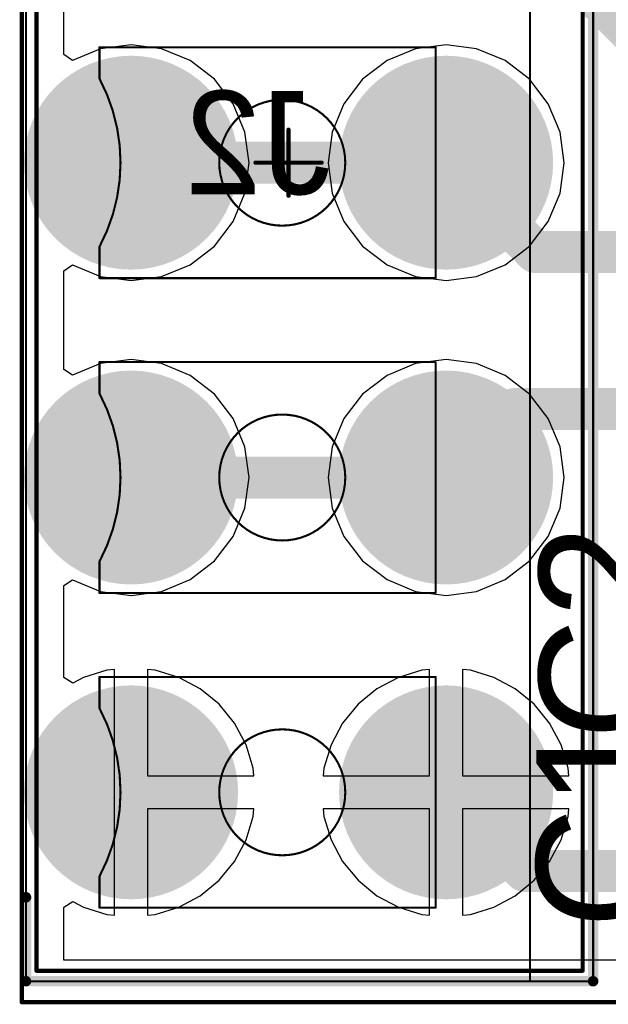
# Model space of a CAD drawing. Extents: x 24.54 to 26.04, y 17.45 to 18.28.
# Tile 1 of 6: x 24.54 to 24.82, y 17.45 to 17.92. Entities that reach past the tile are written whole.
import ezdxf

# ---------------------------------------------------------------- set-up
doc = ezdxf.new("R2010")
doc.units = 0
doc.layers.get('0').update_dxf_attribs({"linetype": 'CONTINUOUS'})
for name, color, linetype in [('BOTTOMLAYER', 5, 'CONTINUOUS'), ('BOTTOMOVERLAY', 54, 'CONTINUOUS'), ('BOTTOMSOLDER', 6, 'CONTINUOUS'), ('MECHANICAL11', 56, 'CONTINUOUS'), ('MECHANICAL4', 56, 'CONTINUOUS'), ('MECHANICAL6', 56, 'CONTINUOUS'), ('MECHANICAL8', 56, 'CONTINUOUS'), ('MULTILAYER', 9, 'CONTINUOUS'), ('TOPLAYER', 1, 'CONTINUOUS'), ('TOPOVERLAY', 2, 'CONTINUOUS'), ('TOPSOLDER', 216, 'CONTINUOUS')]:
    doc.layers.add(name, color=color, linetype=linetype)

# ---------------------------------------------------------------- blocks, each defined once
blk = doc.blocks.new('IMCV_1_5__5_G_3_81_B_8')
at = {"layer": 'BOTTOMLAYER', "const_width": 0.049}
for points in [[(-0.0245, 0.075, 1), (0.0245, 0.075, 1)], [(0.1255, 0.075, 1), (0.1745, 0.075, 1)], [(0.2755, 0.075, 1), (0.3245, 0.075, 1)], [(-0.0245, -0.075, 1), (0.0245, -0.075, 1)], [(0.1255, -0.075, 1), (0.1745, -0.075, 1)], [(0.2755, -0.075, 1), (0.3245, -0.075, 1)]]:
    blk.add_lwpolyline(points, format="xyb", close=True, dxfattribs=at)
at = {"layer": 'BOTTOMOVERLAY', "const_width": 0.005}
for points in [[(0.39, 0.145), (-0.39, 0.145)], [(0.39, -0.125), (0.39, 0.145)], [(0.39, -0.125), (0.35, -0.125)]]:
    blk.add_lwpolyline(points, dxfattribs=at)
at = {"layer": 'BOTTOMOVERLAY', "const_width": 0.0025}
for points in [[(0.38875, 0.145, 1), (0.39125, 0.145, 1)], [(0.38875, 0.145, 1), (0.39125, 0.145, 1)], [(0.34875, -0.125, 1), (0.35125, -0.125, 1)], [(0.38875, -0.125, 1), (0.39125, -0.125, 1)], [(0.38875, -0.125, 1), (0.39125, -0.125, 1)]]:
    blk.add_lwpolyline(points, format="xyb", close=True, dxfattribs=at)
at = {"layer": 'BOTTOMSOLDER', "const_width": 0.05097}
for points in [[(-0.02548, 0.075, 1), (0.02548, 0.075, 1)], [(0.12452, 0.075, 1), (0.17548, 0.075, 1)], [(0.27452, 0.075, 1), (0.32548, 0.075, 1)], [(-0.02548, -0.075, 1), (0.02548, -0.075, 1)], [(0.12452, -0.075, 1), (0.17548, -0.075, 1)], [(0.27452, -0.075, 1), (0.32548, -0.075, 1)]]:
    blk.add_lwpolyline(points, format="xyb", close=True, dxfattribs=at)
at = {"layer": 'MECHANICAL4', "const_width": 0.001}
for points in [[(0.39, 0.145), (-0.39, 0.145)], [(0.39, -0.125), (0.39, 0.145)], [(0.39, 0.115), (-0.39, 0.115)], [(0.055, 0.07), (-0.055, 0.07)], [(-0.055, -0.09), (-0.055, 0.07)], [(0.055, -0.09), (0.055, 0.07)], [(0.205, 0.07), (0.095, 0.07)], [(0.095, -0.09), (0.095, 0.07)], [(0.205, -0.09), (0.205, 0.07)], [(0.355, 0.07), (0.245, 0.07)], [(0.245, -0.09), (0.245, 0.07)], [(0.355, -0.09), (0.355, 0.07)], [(-0.04, -0.09), (-0.055, -0.09)], [(0.055, -0.09), (0.04, -0.09)], [(0.11, -0.09), (0.095, -0.09)], [(0.205, -0.09), (0.19, -0.09)], [(0.26, -0.09), (0.245, -0.09)], [(0.355, -0.09), (0.34, -0.09)], [(0.39, -0.125), (-0.39, -0.125)]]:
    blk.add_lwpolyline(points, dxfattribs=at)
at = {"layer": 'MECHANICAL4'}
for points, const_width in [([(0.38975, 0.145, 1), (0.39025, 0.145, 1)], 0.0005), ([(0.38975, 0.145, 1), (0.39025, 0.145, 1)], 0.0005), ([(0.38975, 0.115, 1), (0.39025, 0.115, 1)], 0.0005), ([(-0.05525, 0.07, 1), (-0.05475, 0.07, 1)], 0.0005), ([(-0.05525, 0.07, 1), (-0.05475, 0.07, 1)], 0.0005), ([(0.05475, 0.07, 1), (0.05525, 0.07, 1)], 0.0005), ([(0.05475, 0.07, 1), (0.05525, 0.07, 1)], 0.0005), ([(0.09475, 0.07, 1), (0.09525, 0.07, 1)], 0.0005), ([(0.09475, 0.07, 1), (0.09525, 0.07, 1)], 0.0005), ([(0.20475, 0.07, 1), (0.20525, 0.07, 1)], 0.0005), ([(0.20475, 0.07, 1), (0.20525, 0.07, 1)], 0.0005), ([(0.24475, 0.07, 1), (0.24525, 0.07, 1)], 0.0005), ([(0.24475, 0.07, 1), (0.24525, 0.07, 1)], 0.0005), ([(0.35475, 0.07, 1), (0.35525, 0.07, 1)], 0.0005), ([(0.35475, 0.07, 1), (0.35525, 0.07, 1)], 0.0005), ([(0.03, -0.003, 1), (-0.03, -0.003, 1)], 0.001), ([(0.18, -0.003, 1), (0.12, -0.003, 1)], 0.001), ([(0.33, -0.003, 1), (0.27, -0.003, 1)], 0.001), ([(-0.03025, -0.003, 1), (-0.02975, -0.003, 1)], 0.0005), ([(0.02975, -0.003, 1), (0.03025, -0.003, 1)], 0.0005), ([(0.11975, -0.003, 1), (0.12025, -0.003, 1)], 0.0005), ([(0.17975, -0.003, 1), (0.18025, -0.003, 1)], 0.0005), ([(0.26975, -0.003, 1), (0.27025, -0.003, 1)], 0.0005), ([(0.32975, -0.003, 1), (0.33025, -0.003, 1)], 0.0005), ([(-0.05525, -0.09, 1), (-0.05475, -0.09, 1)], 0.0005), ([(-0.05525, -0.09, 1), (-0.05475, -0.09, 1)], 0.0005), ([(-0.04025, -0.09, 1), (-0.03975, -0.09, 1)], 0.0005), ([(-0.04025, -0.09, 1), (-0.03975, -0.09, 1)], 0.0005), ([(0.03975, -0.09, 1), (0.04025, -0.09, 1)], 0.0005), ([(0.03975, -0.09, 1), (0.04025, -0.09, 1)], 0.0005), ([(0.05475, -0.09, 1), (0.05525, -0.09, 1)], 0.0005), ([(0.05475, -0.09, 1), (0.05525, -0.09, 1)], 0.0005), ([(0.09475, -0.09, 1), (0.09525, -0.09, 1)], 0.0005), ([(0.09475, -0.09, 1), (0.09525, -0.09, 1)], 0.0005), ([(0.10975, -0.09, 1), (0.11025, -0.09, 1)], 0.0005), ([(0.10975, -0.09, 1), (0.11025, -0.09, 1)], 0.0005), ([(0.18975, -0.09, 1), (0.19025, -0.09, 1)], 0.0005), ([(0.18975, -0.09, 1), (0.19025, -0.09, 1)], 0.0005), ([(0.20475, -0.09, 1), (0.20525, -0.09, 1)], 0.0005), ([(0.20475, -0.09, 1), (0.20525, -0.09, 1)], 0.0005), ([(0.24475, -0.09, 1), (0.24525, -0.09, 1)], 0.0005), ([(0.24475, -0.09, 1), (0.24525, -0.09, 1)], 0.0005), ([(0.25975, -0.09, 1), (0.26025, -0.09, 1)], 0.0005), ([(0.25975, -0.09, 1), (0.26025, -0.09, 1)], 0.0005), ([(0.33975, -0.09, 1), (0.34025, -0.09, 1)], 0.0005), ([(0.33975, -0.09, 1), (0.34025, -0.09, 1)], 0.0005), ([(0.35475, -0.09, 1), (0.35525, -0.09, 1)], 0.0005), ([(0.35475, -0.09, 1), (0.35525, -0.09, 1)], 0.0005), ([(0.38975, -0.125, 1), (0.39025, -0.125, 1)], 0.0005), ([(0.38975, -0.125, 1), (0.39025, -0.125, 1)], 0.0005)]:
    blk.add_lwpolyline(points, format="xyb", close=True, dxfattribs=dict(at, const_width=const_width))
at = {"layer": 'MECHANICAL4', "const_width": 0.001}
for points in [[(-0.04, -0.09, -0.25), (0.04, -0.09)], [(0.11, -0.09, -0.25), (0.19, -0.09)], [(0.26, -0.09, -0.25), (0.34, -0.09)]]:
    blk.add_lwpolyline(points, format="xyb", dxfattribs=at)
at = {"layer": 'MECHANICAL8', "const_width": 0.002}
for points in [[(0.385, 0.14), (-0.385, 0.14)], [(0.385, -0.12), (0.385, 0.14)], [(0, -0.01575), (0, 0.01575)], [(0.01575, 0), (-0.01575, 0)], [(0.385, -0.12), (-0.385, -0.12)]]:
    blk.add_lwpolyline(points, dxfattribs=at)
at = {"layer": 'MECHANICAL8', "const_width": 0.001}
for points in [[(0.3845, 0.14, 1), (0.3855, 0.14, 1)], [(0.3845, 0.14, 1), (0.3855, 0.14, 1)], [(-0.0005, 0.01575, 1), (0.0005, 0.01575, 1)], [(-0.01625, 0, 1), (-0.01525, 0, 1)], [(0.01525, 0, 1), (0.01625, 0, 1)], [(-0.0005, -0.01575, 1), (0.0005, -0.01575, 1)], [(0.3845, -0.12, 1), (0.3855, -0.12, 1)], [(0.3845, -0.12, 1), (0.3855, -0.12, 1)]]:
    blk.add_lwpolyline(points, format="xyb", close=True, dxfattribs=at)
at = {"layer": 'MULTILAYER', "const_width": 0.049}
for points in [[(-0.0245, 0.075, 1), (0.0245, 0.075, 1)], [(0.1255, 0.075, 1), (0.1745, 0.075, 1)], [(0.2755, 0.075, 1), (0.3245, 0.075, 1)], [(-0.0245, -0.075, 1), (0.0245, -0.075, 1)], [(0.1255, -0.075, 1), (0.1745, -0.075, 1)], [(0.2755, -0.075, 1), (0.3245, -0.075, 1)]]:
    blk.add_lwpolyline(points, format="xyb", close=True, dxfattribs=at)
at = {"layer": 'TOPLAYER', "const_width": 0.049}
for points in [[(-0.0245, 0.075, 1), (0.0245, 0.075, 1)], [(0.1255, 0.075, 1), (0.1745, 0.075, 1)], [(0.2755, 0.075, 1), (0.3245, 0.075, 1)], [(-0.0245, -0.075, 1), (0.0245, -0.075, 1)], [(0.1255, -0.075, 1), (0.1745, -0.075, 1)], [(0.2755, -0.075, 1), (0.3245, -0.075, 1)]]:
    blk.add_lwpolyline(points, format="xyb", close=True, dxfattribs=at)
at = {"layer": 'TOPSOLDER', "const_width": 0.05097}
for points in [[(-0.02548, 0.075, 1), (0.02548, 0.075, 1)], [(0.12452, 0.075, 1), (0.17548, 0.075, 1)], [(0.27452, 0.075, 1), (0.32548, 0.075, 1)], [(-0.02548, -0.075, 1), (0.02548, -0.075, 1)], [(0.12452, -0.075, 1), (0.17548, -0.075, 1)], [(0.27452, -0.075, 1), (0.32548, -0.075, 1)]]:
    blk.add_lwpolyline(points, format="xyb", close=True, dxfattribs=at)
at = {"layer": 'MECHANICAL6', "text_generation_flag": 2}
blk.add_text('J2', height=0.049213, rotation=90, dxfattribs=at).set_placement((0.015, 0.02005))

msp = doc.modelspace()

# ---------------------------------------------------------------- linework, layer by layer
at = {"layer": 'BOTTOMLAYER'}
for p, q in [((24.56224, 17.90062), (24.56224, 17.94757)), ((24.57971, 17.90335), (24.5664, 17.89784)), ((24.59424, 17.90527), (24.57971, 17.90335)), ((24.60878, 17.90335), (24.59424, 17.90527)), ((24.62233, 17.89774), (24.60878, 17.90335)), ((24.72971, 17.90335), (24.71616, 17.89774)), ((24.74424, 17.90527), (24.72971, 17.90335)), ((24.75878, 17.90335), (24.74424, 17.90527)), ((24.77233, 17.89774), (24.75878, 17.90335)), ((24.5664, 17.89784), (24.56224, 17.90062)), ((24.63396, 17.88882), (24.62233, 17.89774)), ((24.71616, 17.89774), (24.70452, 17.88882)), ((24.78396, 17.88882), (24.77233, 17.89774)), ((24.64289, 17.87718), (24.63396, 17.88882)), ((24.70452, 17.88882), (24.6956, 17.87718)), ((24.79289, 17.87718), (24.78396, 17.88882)), ((24.6485, 17.86363), (24.64289, 17.87718)), ((24.6956, 17.87718), (24.68998, 17.86363)), ((24.7985, 17.86363), (24.79289, 17.87718)), ((24.65042, 17.84909), (24.6485, 17.86363)), ((24.68998, 17.86363), (24.68807, 17.84909)), ((24.80042, 17.84909), (24.7985, 17.86363)), ((24.6485, 17.83456), (24.65042, 17.84909)), ((24.68807, 17.84909), (24.68998, 17.83456)), ((24.7985, 17.83456), (24.80042, 17.84909)), ((24.64289, 17.82101), (24.6485, 17.83456)), ((24.68998, 17.83456), (24.6956, 17.82101)), ((24.79289, 17.82101), (24.7985, 17.83456)), ((24.63396, 17.80937), (24.64289, 17.82101)), ((24.6956, 17.82101), (24.70452, 17.80937)), ((24.78396, 17.80937), (24.79289, 17.82101)), ((24.62233, 17.80045), (24.63396, 17.80937)), ((24.70452, 17.80937), (24.71616, 17.80045)), ((24.77233, 17.80045), (24.78396, 17.80937)), ((24.56224, 17.79757), (24.5664, 17.80035)), ((24.5664, 17.80035), (24.57971, 17.79483)), ((24.60878, 17.79483), (24.62233, 17.80045)), ((24.71616, 17.80045), (24.72971, 17.79483)), ((24.75878, 17.79483), (24.77233, 17.80045)), ((24.56224, 17.75062), (24.56224, 17.79757)), ((24.57971, 17.79483), (24.59424, 17.79292)), ((24.59424, 17.79292), (24.60878, 17.79483)), ((24.72971, 17.79483), (24.74424, 17.79292)), ((24.74424, 17.79292), (24.75878, 17.79483)), ((24.57971, 17.75335), (24.5664, 17.74784)), ((24.59424, 17.75527), (24.57971, 17.75335)), ((24.60878, 17.75335), (24.59424, 17.75527)), ((24.62233, 17.74774), (24.60878, 17.75335)), ((24.72971, 17.75335), (24.71616, 17.74774)), ((24.74424, 17.75527), (24.72971, 17.75335)), ((24.75878, 17.75335), (24.74424, 17.75527)), ((24.77233, 17.74774), (24.75878, 17.75335)), ((24.5664, 17.74784), (24.56224, 17.75062)), ((24.63396, 17.73882), (24.62233, 17.74774)), ((24.71616, 17.74774), (24.70452, 17.73882)), ((24.78396, 17.73882), (24.77233, 17.74774)), ((24.64289, 17.72718), (24.63396, 17.73882)), ((24.70452, 17.73882), (24.6956, 17.72718)), ((24.79289, 17.72718), (24.78396, 17.73882)), ((24.6485, 17.71363), (24.64289, 17.72718)), ((24.6956, 17.72718), (24.68998, 17.71363)), ((24.7985, 17.71363), (24.79289, 17.72718)), ((24.65042, 17.69909), (24.6485, 17.71363)), ((24.68998, 17.71363), (24.68807, 17.69909)), ((24.80042, 17.69909), (24.7985, 17.71363)), ((24.6485, 17.68456), (24.65042, 17.69909)), ((24.68807, 17.69909), (24.68998, 17.68456)), ((24.7985, 17.68456), (24.80042, 17.69909)), ((24.64289, 17.67101), (24.6485, 17.68456)), ((24.68998, 17.68456), (24.6956, 17.67101)), ((24.79289, 17.67101), (24.7985, 17.68456)), ((24.63396, 17.65937), (24.64289, 17.67101)), ((24.6956, 17.67101), (24.70452, 17.65937)), ((24.78396, 17.65937), (24.79289, 17.67101)), ((24.62233, 17.65045), (24.63396, 17.65937)), ((24.70452, 17.65937), (24.71616, 17.65045)), ((24.77233, 17.65045), (24.78396, 17.65937)), ((24.56224, 17.64757), (24.5664, 17.65035)), ((24.5664, 17.65035), (24.57971, 17.64484)), ((24.60878, 17.64484), (24.62233, 17.65045)), ((24.71616, 17.65045), (24.72971, 17.64484)), ((24.75878, 17.64484), (24.77233, 17.65045)), ((24.56224, 17.60375), (24.56224, 17.64757)), ((24.57971, 17.64484), (24.59424, 17.64292)), ((24.59424, 17.64292), (24.60878, 17.64484)), ((24.72971, 17.64484), (24.74424, 17.64292)), ((24.74424, 17.64292), (24.75878, 17.64484)), ((24.58268, 17.60724), (24.57156, 17.60387)), ((24.58637, 17.6076), (24.58268, 17.60724)), ((24.58637, 17.54909), (24.58637, 17.6076)), ((24.60581, 17.60724), (24.60212, 17.6076)), ((24.60212, 17.6076), (24.60212, 17.55697)), ((24.61693, 17.60387), (24.60581, 17.60724)), ((24.73268, 17.60724), (24.72156, 17.60387)), ((24.73637, 17.6076), (24.73268, 17.60724)), ((24.73637, 17.55697), (24.73637, 17.6076)), ((24.75581, 17.60724), (24.75212, 17.6076)), ((24.75212, 17.6076), (24.75212, 17.55697)), ((24.76693, 17.60387), (24.75581, 17.60724)), ((24.56653, 17.60118), (24.56224, 17.60375)), ((24.57156, 17.60387), (24.56653, 17.60118)), ((24.62718, 17.59839), (24.61693, 17.60387)), ((24.72156, 17.60387), (24.71131, 17.59839)), ((24.77718, 17.59839), (24.76693, 17.60387)), ((24.63617, 17.59102), (24.62718, 17.59839)), ((24.71131, 17.59839), (24.70232, 17.59102)), ((24.78617, 17.59102), (24.77718, 17.59839)), ((24.64354, 17.58203), (24.63617, 17.59102)), ((24.70232, 17.59102), (24.69495, 17.58203)), ((24.79354, 17.58203), (24.78617, 17.59102)), ((24.64902, 17.57178), (24.64354, 17.58203)), ((24.69495, 17.58203), (24.68947, 17.57178)), ((24.79902, 17.57178), (24.79354, 17.58203)), ((24.65239, 17.56066), (24.64902, 17.57178)), ((24.68947, 17.57178), (24.6861, 17.56066)), ((24.80239, 17.56066), (24.79902, 17.57178)), ((24.65275, 17.55697), (24.65239, 17.56066)), ((24.6861, 17.56066), (24.68573, 17.55697)), ((24.80275, 17.55697), (24.80239, 17.56066)), ((24.60212, 17.55697), (24.65275, 17.55697)), ((24.68573, 17.55697), (24.73637, 17.55697)), ((24.75212, 17.55697), (24.80275, 17.55697)), ((24.58637, 17.49058), (24.58637, 17.54909)), ((24.65275, 17.54122), (24.60212, 17.54122)), ((24.60212, 17.54122), (24.60212, 17.49058)), ((24.65239, 17.53753), (24.65275, 17.54122)), ((24.73637, 17.54122), (24.68573, 17.54122)), ((24.68573, 17.54122), (24.6861, 17.53753)), ((24.73637, 17.49058), (24.73637, 17.54122)), ((24.80275, 17.54122), (24.75212, 17.54122)), ((24.75212, 17.54122), (24.75212, 17.49058)), ((24.80239, 17.53753), (24.80275, 17.54122)), ((24.64902, 17.52641), (24.65239, 17.53753)), ((24.6861, 17.53753), (24.68947, 17.52641)), ((24.79902, 17.52641), (24.80239, 17.53753)), ((24.64354, 17.51616), (24.64902, 17.52641)), ((24.68947, 17.52641), (24.69495, 17.51616)), ((24.79354, 17.51616), (24.79902, 17.52641)), ((24.63617, 17.50717), (24.64354, 17.51616)), ((24.69495, 17.51616), (24.70232, 17.50717)), ((24.78617, 17.50717), (24.79354, 17.51616)), ((24.62718, 17.4998), (24.63617, 17.50717)), ((24.70232, 17.50717), (24.71131, 17.4998)), ((24.77718, 17.4998), (24.78617, 17.50717)), ((24.61693, 17.49432), (24.62718, 17.4998)), ((24.71131, 17.4998), (24.72156, 17.49432)), ((24.76693, 17.49432), (24.77718, 17.4998)), ((24.56224, 17.49444), (24.56653, 17.49701)), ((24.56224, 17.46909), (24.56224, 17.49444)), ((24.56653, 17.49701), (24.57156, 17.49432)), ((24.57156, 17.49432), (24.58268, 17.49095)), ((24.60581, 17.49095), (24.61693, 17.49432)), ((24.72156, 17.49432), (24.73268, 17.49095)), ((24.75581, 17.49095), (24.76693, 17.49432)), ((24.58268, 17.49095), (24.58637, 17.49058)), ((24.60212, 17.49058), (24.60581, 17.49095)), ((24.73268, 17.49095), (24.73637, 17.49058)), ((24.75212, 17.49058), (24.75581, 17.49095)), ((25.07714, 17.46909), (24.56224, 17.46909))]:
    msp.add_line(p, q, dxfattribs=at)
at = {"layer": 'MECHANICAL11', "const_width": 0.002}
for points in [[(24.54224, 17.44909), (24.54224, 18.24909)], [(24.54224, 17.44909), (26.01724, 17.44909)]]:
    msp.add_lwpolyline(points, dxfattribs=at)
at = {"layer": 'MECHANICAL11', "const_width": 0.001}
msp.add_lwpolyline([(24.54174, 17.44909, 1), (24.54274, 17.44909, 1)], format="xyb", close=True, dxfattribs=at)
msp.add_lwpolyline([(24.54174, 17.44909, 1), (24.54274, 17.44909, 1)], format="xyb", close=True, dxfattribs=at)
at = {"layer": 'TOPLAYER', "const_width": 0.02}
for points in [[(24.74424, 17.99909), (24.85086, 17.89248)], [(24.59424, 17.84909), (24.74424, 17.84909)], [(24.74424, 17.84909), (24.78684, 17.8065)], [(24.78684, 17.8065), (24.88, 17.8065)], [(24.74424, 17.69909), (24.77684, 17.73169)], [(24.77684, 17.73169), (24.88, 17.73169)], [(24.59424, 17.69909), (24.74424, 17.69909)], [(24.74424, 17.54909), (24.7817, 17.51164)], [(24.7817, 17.51164), (24.89317, 17.51164)]]:
    msp.add_lwpolyline(points, dxfattribs=at)
at = {"layer": 'TOPLAYER', "const_width": 0.01}
for points in [[(24.58924, 17.84909, 1), (24.59924, 17.84909, 1)], [(24.73924, 17.84909, 1), (24.74924, 17.84909, 1)], [(24.73924, 17.84909, 1), (24.74924, 17.84909, 1)], [(24.78184, 17.8065, 1), (24.79184, 17.8065, 1)], [(24.78184, 17.8065, 1), (24.79184, 17.8065, 1)], [(24.77184, 17.73169, 1), (24.78184, 17.73169, 1)], [(24.77184, 17.73169, 1), (24.78184, 17.73169, 1)], [(24.58924, 17.69909, 1), (24.59924, 17.69909, 1)], [(24.73924, 17.69909, 1), (24.74924, 17.69909, 1)], [(24.73924, 17.69909, 1), (24.74924, 17.69909, 1)], [(24.73924, 17.54909, 1), (24.74924, 17.54909, 1)], [(24.7767, 17.51164, 1), (24.7867, 17.51164, 1)], [(24.7767, 17.51164, 1), (24.7867, 17.51164, 1)]]:
    msp.add_lwpolyline(points, format="xyb", close=True, dxfattribs=at)

# ---------------------------------------------------------------- block references
at = {"rotation": 270}
msp.add_blockref('IMCV_1_5__5_G_3_81_B_8', (24.66924, 17.84909), dxfattribs=at)

# ---------------------------------------------------------------- texts
at = {"layer": 'TOPOVERLAY'}
for s, p in [('C2', (24.8485, 17.57409)), ('C1', (24.84724, 17.48409))]:
    msp.add_text(s, height=0.06, rotation=90, dxfattribs=at).set_placement(p)

doc.saveas('drawing.dxf')
